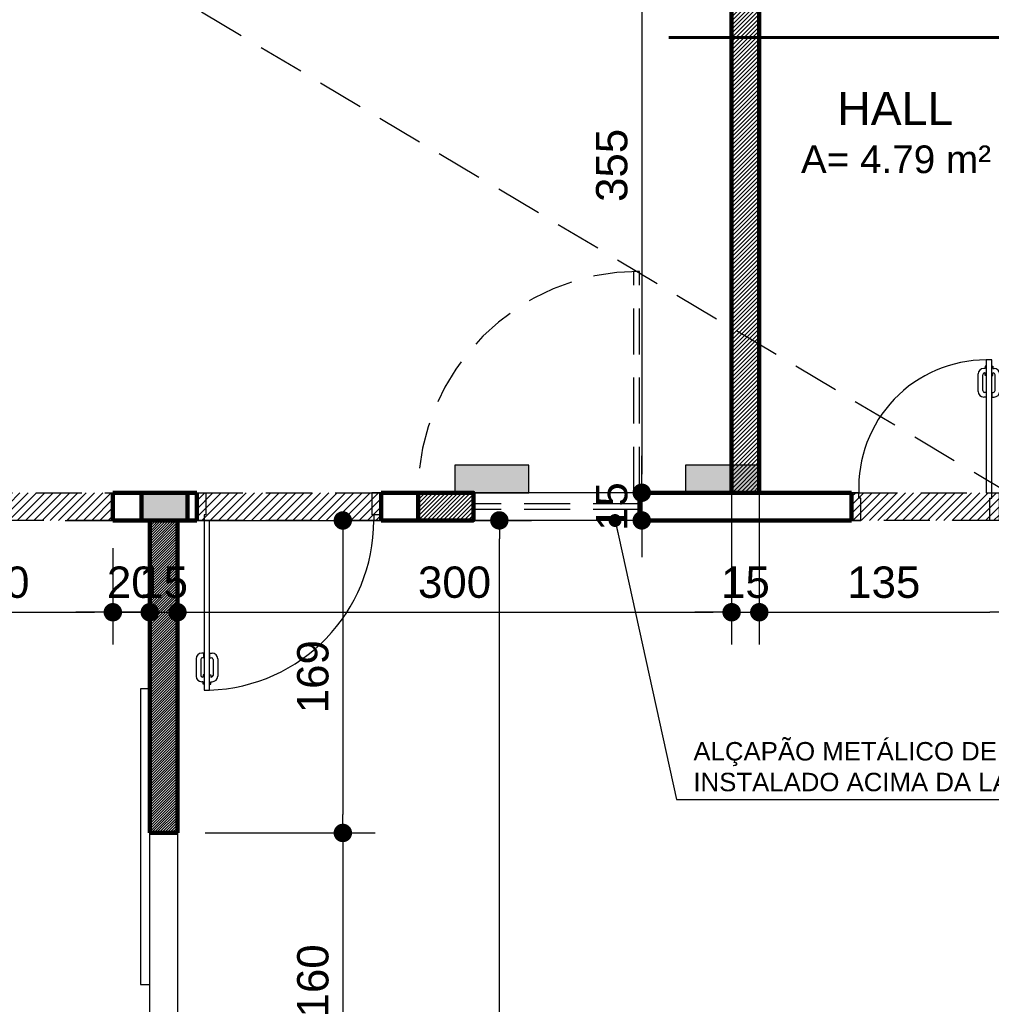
# Model space of a CAD drawing. Header units: metres. Extents: x -44 to 208, y -13 to 238.
# Tile 108 of 154: x 28.84 to 34.11, y 206.63 to 211.97. Entities that reach past the tile are written whole.
import ezdxf
from ezdxf.enums import TextEntityAlignment as Align

# ---------------------------------------------------------------- set-up
doc = ezdxf.new("R2010")
doc.units = ezdxf.units.M
doc.header["$MEASUREMENT"] = 0
doc.linetypes.add('HIDDEN', pattern=[0.375, 0.25, -0.125])
doc.layers.add('ALV-ALT', color=7, linetype='Continuous', lineweight=90)
for name, color, linetype in [('ALV-CONS', 12, 'Continuous'), ('ALV-DEM', 41, 'HIDDEN'), ('CTA-GER', 35, 'Continuous'), ('ESQ-JAN', 3, 'Continuous'), ('ESQ-POR', 3, 'Continuous'), ('ESQUADRIAS', 2, 'Continuous'), ('EST-LAJ', 6, 'Continuous'), ('HTC-EST', 253, 'Continuous'), ('HTC-PIS', 8, 'Continuous'), ('PAREDES', 4, 'Continuous'), ('PIS-DSN', 40, 'Continuous'), ('SMB-GER', 9, 'Continuous'), ('TXT-AMB', 25, 'Continuous'), ('TXT-ESP', 40, 'Continuous')]:
    doc.layers.add(name, color=color, linetype=linetype)
doc.styles.add('ARIAL', font='arial.ttf')
doc.styles.add('Griffe', font='arial.ttf')
doc.styles.add('Texto Ambiente 1-50', font='arial.ttf', dxfattribs={"height": 0.12})
doc.styles.add('Texto Cota', font='arial.ttf')
doc.styles.add('Texto Especificacao 1-50', font='arial.ttf', dxfattribs={"height": 0.1})
doc.dimstyles.new('ARQ-1-100', dxfattribs={"dimscale": 0, "dimtxt": 0.17, "dimasz": 0.1, "dimexe": 0.175, "dimexo": 0.15, "dimgap": 0.075, "dimtad": 1, "dimdec": 0, "dimlfac": 100, "dimzin": 1, "dimdsep": 46, "dimtxsty": 'Texto Cota', "dimblk1": 'DOT', "dimblk2": 'DOT', "dimsah": 1, "dimcen": 0.2, "dimclrd": 256, "dimclre": 256, "dimclrt": 15, "dimaunit": 1, "dimazin": 0, "dimtfac": 1.8, "dimtdec": 0, "dimtix": 1, "dimtmove": 2, "dimatfit": 1, "dimldrblk": 'DOT', "dimfxl": 1, "dimtolj": 1, "dimtzin": 4, "dimlwd": -1, "dimarcsym": 0})
doc.dimstyles.new('ARQ-1-50', dxfattribs={"dimscale": 0, "dimtxt": 0.1, "dimasz": 0.07, "dimexe": 0.075, "dimexo": 0.1, "dimgap": 0.035, "dimtad": 1, "dimdec": 0, "dimlfac": 100, "dimzin": 1, "dimdsep": 46, "dimtxsty": 'Texto Cota', "dimblk": 'DOT', "dimcen": 0.1, "dimclrd": 256, "dimclre": 256, "dimclrt": 15, "dimaunit": 1, "dimadec": 0, "dimazin": 0, "dimtfac": 1.8, "dimtdec": 0, "dimtix": 1, "dimtmove": 2, "dimatfit": 1, "dimldrblk": 'DOT', "dimfxl": 1, "dimtolj": 1, "dimtzin": 4, "dimlwd": -1, "dimarcsym": 0})

# ---------------------------------------------------------------- blocks, each defined once
blk = doc.blocks.new('PORTA 70')
at = {"layer": 'ESQ-POR'}
for p, q in [((-95.3039, 45.9714), (-95.3039, 45.9587)), ((-95.2983, 45.9714), (-95.3039, 45.9714)), ((-95.2983, 46.0042), (-95.2983, 45.2842)), ((-95.2683, 46.0042), (-95.2983, 46.0042)), ((-95.2683, 45.2842), (-95.2683, 46.0042)), ((-95.2683, 45.9714), (-95.2627, 45.9714)), ((-95.2627, 45.9714), (-95.2627, 45.9587)), ((-95.3416, 45.8335), (-95.3416, 45.9287)), ((-95.3169, 45.8385), (-95.3169, 45.924)), ((-95.3039, 45.9587), (-95.3116, 45.9587)), ((-95.3039, 45.934), (-95.3069, 45.934)), ((-95.3042, 45.9205), (-95.3042, 45.934)), ((-95.2983, 45.9205), (-95.3042, 45.9205)), ((-95.2683, 45.9205), (-95.2623, 45.9205)), ((-95.2627, 45.9587), (-95.2549, 45.9587)), ((-95.2627, 45.934), (-95.2596, 45.934)), ((-95.2623, 45.9205), (-95.2623, 45.934)), ((-95.2496, 45.8385), (-95.2496, 45.924)), ((-95.2249, 45.8335), (-95.2249, 45.9287)), ((-95.2991, 45.8035), (-95.3116, 45.8035)), ((-95.2991, 45.8285), (-95.3069, 45.8285)), ((-95.2991, 45.8285), (-95.2991, 45.8035)), ((-95.2675, 45.8285), (-95.2675, 45.8035)), ((-95.2675, 45.8285), (-95.2596, 45.8285)), ((-95.2675, 45.8035), (-95.2549, 45.8035)), ((-95.9883, 45.2842), (-96.0283, 45.2842)), ((-95.9883, 45.2542), (-95.9883, 45.2842)), ((-95.2983, 45.2842), (-95.2683, 45.2842)), ((-95.2683, 45.2842), (-95.2283, 45.2842)), ((-95.2683, 45.2542), (-95.2683, 45.2842)), ((-95.9783, 45.2542), (-95.9883, 45.2542)), ((-95.9783, 45.1342), (-95.9783, 45.2542)), ((-95.2783, 45.1342), (-95.2783, 45.2542)), ((-95.2783, 45.2542), (-95.2683, 45.2542)), ((-96.0283, 45.1342), (-95.9783, 45.1342)), ((-95.2283, 45.1342), (-95.2783, 45.1342))]:
    blk.add_line(p, q, dxfattribs=at)
for centre, radius, start, end in [((-95.2983, 45.3136), 0.6906, 90, 182.4378), ((-95.3116, 45.9287), 0.03, 90, 180), ((-95.3069, 45.924), 0.01, 90, 180), ((-95.2596, 45.924), 0.01, 0, 90), ((-95.2549, 45.9287), 0.03, 0, 90), ((-95.3116, 45.8335), 0.03, 180, 270), ((-95.3069, 45.8385), 0.01, 180, 270), ((-95.2596, 45.8385), 0.01, 270, 0), ((-95.2549, 45.8335), 0.03, 270, 0)]:
    blk.add_arc(centre, radius, start, end, dxfattribs=at)
blk = doc.blocks.new('PORTA 90X210')
at = {"layer": 'ESQ-POR'}
for p, q in [((-100.0916, 45.5688), (-100.0416, 45.5688)), ((-100.0416, 45.5688), (-100.0416, 45.4488)), ((-99.1416, 45.5688), (-99.1416, 45.4488)), ((-99.0916, 45.5688), (-99.1416, 45.5688)), ((-100.0516, 45.4488), (-100.0516, 45.4188)), ((-100.0416, 45.4488), (-100.0516, 45.4488)), ((-99.0916, 45.4488), (-99.1416, 45.4488)), ((-99.1316, 45.4488), (-99.1316, 45.4188)), ((-100.0216, 45.4188), (-100.0916, 45.4188)), ((-100.0516, 45.4188), (-100.0516, 44.4988)), ((-100.0216, 44.4988), (-100.0216, 45.4188)), ((-100.0524, 44.6994), (-100.0649, 44.6994)), ((-100.0524, 44.6745), (-100.0524, 44.6994)), ((-100.0208, 44.6994), (-100.0082, 44.6994)), ((-100.0208, 44.6745), (-100.0208, 44.6994)), ((-100.0949, 44.6694), (-100.0949, 44.5743)), ((-100.0702, 44.6645), (-100.0702, 44.579)), ((-100.0524, 44.6745), (-100.0602, 44.6745)), ((-100.0208, 44.6745), (-100.0129, 44.6745)), ((-100.0029, 44.6645), (-100.0029, 44.579)), ((-99.9782, 44.6694), (-99.9782, 44.5743)), ((-100.0516, 44.5824), (-100.0575, 44.5824)), ((-100.0575, 44.5824), (-100.0575, 44.569)), ((-100.0216, 44.5824), (-100.0156, 44.5824)), ((-100.0156, 44.5824), (-100.0156, 44.569)), ((-100.0572, 44.5443), (-100.0649, 44.5443)), ((-100.0572, 44.569), (-100.0602, 44.569)), ((-100.0572, 44.5316), (-100.0572, 44.5443)), ((-100.0516, 44.5316), (-100.0572, 44.5316)), ((-100.0216, 44.5316), (-100.016, 44.5316)), ((-100.016, 44.569), (-100.0129, 44.569)), ((-100.016, 44.5316), (-100.016, 44.5443)), ((-100.016, 44.5443), (-100.0082, 44.5443)), ((-100.0516, 44.4988), (-100.0216, 44.4988))]:
    blk.add_line(p, q, dxfattribs=at)
for centre, radius, start, end in [((-100.0521, 45.4188), 0.9205, 271.8991, 0), ((-100.0649, 44.6694), 0.03, 90, 180), ((-100.0082, 44.6694), 0.03, 0, 90), ((-100.0602, 44.6645), 0.01, 90, 180), ((-100.0129, 44.6645), 0.01, 0, 90), ((-100.0602, 44.579), 0.01, 180, 270), ((-100.0129, 44.579), 0.01, 270, 0), ((-100.0649, 44.5743), 0.03, 180, 270), ((-100.0082, 44.5743), 0.03, 270, 0)]:
    blk.add_arc(centre, radius, start, end, dxfattribs=at)
blk = doc.blocks.new('_DOT')
at = {"color": 0, "linetype": 'ByBlock'}
blk.add_line((-0.5, 0), (-1, 0), dxfattribs=at)
at = {"color": 0, "linetype": 'ByBlock', "const_width": 0.5}
blk.add_lwpolyline([(-0.25, 0, 1), (0.25, 0, 1)], format="xyb", close=True, dxfattribs=at)
blk = doc.blocks.new('*D4319')
at = {"layer": 'CTA-GER', "lineweight": -2, "transparency": 16777216}
for p, q in [((32.0647, 212.9549), (32.0397, 212.9549)), ((32.352, 209.4052), (32.3897, 209.4052))]:
    blk.add_line(p, q, dxfattribs=at)
at = {"layer": 'CTA-GER', "transparency": 16777216}
blk.add_line((32.2147, 212.8549), (32.2147, 209.5052), dxfattribs=at)
at = {"layer": 'Defpoints', "color": 0, "transparency": 16777216}
for p in [(32.2147, 212.9549), (32.202, 209.4052), (32.2147, 209.4052)]:
    blk.add_point(p, dxfattribs=at)
at = {"layer": 'CTA-GER', "transparency": 16777216, "xscale": 0.1, "yscale": 0.1, "zscale": 0.1}
for p, rotation in [((32.2147, 212.9549), 90), ((32.2147, 209.4052), 270)]:
    blk.add_blockref('_DOT', p, dxfattribs=dict(at, rotation=rotation))
at = {"layer": 'CTA-GER', "color": 15, "transparency": 16777216, "insert": (32.0529, 211.18), "char_height": 0.17, "attachment_point": 5, "rotation": 90, "style": 'Texto Cota'}
blk.add_mtext('\\A1;355', dxfattribs=at)
blk = doc.blocks.new('*D4320')
at = {"layer": 'CTA-GER', "transparency": 16777216}
for p, q in [((32.2147, 209.5052), (32.2147, 209.6052)), ((32.2147, 209.4052), (32.2147, 209.2552)), ((32.2147, 209.1552), (32.2147, 209.0552))]:
    blk.add_line(p, q, dxfattribs=at)
at = {"layer": 'CTA-GER', "lineweight": -2, "transparency": 16777216}
for p, q in [((32.352, 209.4052), (32.3897, 209.4052)), ((32.0647, 209.2552), (32.0397, 209.2552))]:
    blk.add_line(p, q, dxfattribs=at)
at = {"layer": 'Defpoints', "color": 0, "transparency": 16777216}
for p in [(32.202, 209.4052), (32.2147, 209.2552), (32.2147, 209.2552)]:
    blk.add_point(p, dxfattribs=at)
at = {"layer": 'CTA-GER', "transparency": 16777216, "xscale": 0.1, "yscale": 0.1, "zscale": 0.1}
for p, rotation in [((32.2147, 209.4052), 270), ((32.2147, 209.2552), 90)]:
    blk.add_blockref('_DOT', p, dxfattribs=dict(at, rotation=rotation))
at = {"layer": 'CTA-GER', "color": 15, "transparency": 16777216, "insert": (32.0529, 209.3302), "char_height": 0.17, "attachment_point": 5, "rotation": 90, "style": 'Texto Cota'}
blk.add_mtext('\\A1;15', dxfattribs=at)
blk = doc.blocks.new('A$C6031014A')
at = {"layer": 'HTC-PIS'}
h = blk.add_hatch(color=256, dxfattribs=at)
h.dxf.hatch_style = 1
h.paths.add_polyline_path([(6.85, -16.3), (6.85, -16.45), (7.25, -16.45), (7.25, -16.3)])
h = blk.add_hatch(color=256, dxfattribs=at)
h.dxf.hatch_style = 1
h.paths.add_polyline_path([(8.1, -16.3), (8.1, -16.45), (8.5, -16.45), (8.5, -16.3)])
at = {"layer": 'EST-LAJ'}
for points in [[(6.85, -16.3), (6.85, -16.45), (7.25, -16.45), (7.25, -16.3), (6.85, -16.3)], [(8.1, -16.3), (8.1, -16.45), (8.5, -16.45), (8.5, -16.3), (8.1, -16.3)]]:
    blk.add_lwpolyline(points, close=True, dxfattribs=at)
blk = doc.blocks.new('*D4333')
at = {"layer": 'CTA-GER', "lineweight": -2, "transparency": 16777216}
for p, q in [((29.8472, 209.2549), (30.7691, 209.2549)), ((29.8472, 207.5607), (30.7691, 207.5607))]:
    blk.add_line(p, q, dxfattribs=at)
at = {"layer": 'CTA-GER', "transparency": 16777216}
blk.add_line((30.5941, 209.1549), (30.5941, 207.6607), dxfattribs=at)
at = {"layer": 'Defpoints', "color": 0, "transparency": 16777216}
for p in [(29.6972, 209.2549), (29.6972, 207.5607), (30.5941, 207.5607)]:
    blk.add_point(p, dxfattribs=at)
at = {"layer": 'CTA-GER', "transparency": 16777216, "xscale": 0.1, "yscale": 0.1, "zscale": 0.1}
for p, rotation in [((30.5941, 209.2549), 90), ((30.5941, 207.5607), 270)]:
    blk.add_blockref('_DOT', p, dxfattribs=dict(at, rotation=rotation))
at = {"layer": 'CTA-GER', "color": 15, "transparency": 16777216, "insert": (30.4323, 208.4078), "char_height": 0.17, "attachment_point": 5, "rotation": 90, "style": 'Texto Cota'}
blk.add_mtext('\\A1;169', dxfattribs=at)
blk = doc.blocks.new('*D4334')
at = {"layer": 'CTA-GER', "lineweight": -2, "transparency": 16777216}
for p, q in [((29.8472, 207.5607), (30.7691, 207.5607)), ((29.8472, 205.9567), (30.7691, 205.9567))]:
    blk.add_line(p, q, dxfattribs=at)
at = {"layer": 'CTA-GER', "transparency": 16777216}
blk.add_line((30.5941, 207.4607), (30.5941, 206.0567), dxfattribs=at)
at = {"layer": 'Defpoints', "color": 0, "transparency": 16777216}
for p in [(29.6972, 207.5607), (29.6972, 205.9567), (30.5941, 205.9567)]:
    blk.add_point(p, dxfattribs=at)
at = {"layer": 'CTA-GER', "transparency": 16777216, "xscale": 0.1, "yscale": 0.1, "zscale": 0.1}
for p, rotation in [((30.5941, 207.5607), 90), ((30.5941, 205.9567), 270)]:
    blk.add_blockref('_DOT', p, dxfattribs=dict(at, rotation=rotation))
at = {"layer": 'CTA-GER', "color": 15, "transparency": 16777216, "insert": (30.4323, 206.7587), "char_height": 0.17, "attachment_point": 5, "rotation": 90, "style": 'Texto Cota'}
blk.add_mtext('\\A1;160', dxfattribs=at)
blk = doc.blocks.new('*D4428')
at = {"layer": 'CTA-GER', "lineweight": -2, "transparency": 16777216}
for p, q in [((29.0891, 209.2553), (31.6176, 209.2553)), ((29.5744, 201.6567), (31.6176, 201.6567))]:
    blk.add_line(p, q, dxfattribs=at)
at = {"layer": 'CTA-GER', "transparency": 16777216}
blk.add_line((31.4426, 201.7567), (31.4426, 209.1553), dxfattribs=at)
at = {"layer": 'Defpoints', "color": 0, "transparency": 16777216}
for p in [(28.9391, 209.2553), (31.4426, 209.2553), (29.4244, 201.6567)]:
    blk.add_point(p, dxfattribs=at)
at = {"layer": 'CTA-GER', "transparency": 16777216, "xscale": 0.1, "yscale": 0.1, "zscale": 0.1}
for p, rotation in [((31.4426, 209.2553), 90), ((31.4426, 201.6567), 270)]:
    blk.add_blockref('_DOT', p, dxfattribs=dict(at, rotation=rotation))
at = {"layer": 'CTA-GER', "color": 15, "transparency": 16777216, "insert": (31.2808, 205.456), "char_height": 0.17, "attachment_point": 5, "rotation": 90, "style": 'Texto Cota'}
blk.add_mtext('\\A1;760', dxfattribs=at)
blk = doc.blocks.new('*D4450')
at = {"layer": 'CTA-GER', "lineweight": -2, "transparency": 16777216}
for p, q in [((28.047, 209.1052), (28.047, 208.5823)), ((29.347, 209.1049), (29.347, 208.5823))]:
    blk.add_line(p, q, dxfattribs=at)
at = {"layer": 'CTA-GER', "transparency": 16777216}
blk.add_line((28.147, 208.7573), (29.247, 208.7573), dxfattribs=at)
at = {"layer": 'Defpoints', "color": 0, "transparency": 16777216}
for p in [(28.047, 209.2552), (29.347, 209.2549), (29.347, 208.7573)]:
    blk.add_point(p, dxfattribs=at)
at = {"layer": 'CTA-GER', "transparency": 16777216, "xscale": 0.1, "yscale": 0.1, "zscale": 0.1, "rotation": 180}
blk.add_blockref('_DOT', (28.047, 208.7573), dxfattribs=at)
at = {"layer": 'CTA-GER', "transparency": 16777216, "xscale": 0.1, "yscale": 0.1, "zscale": 0.1}
blk.add_blockref('_DOT', (29.347, 208.7573), dxfattribs=at)
at = {"layer": 'CTA-GER', "color": 15, "transparency": 16777216, "insert": (28.697, 208.9191), "char_height": 0.17, "attachment_point": 5, "style": 'Texto Cota'}
blk.add_mtext('\\A1;130', dxfattribs=at)
blk = doc.blocks.new('*D4451')
at = {"layer": 'CTA-GER', "lineweight": -2, "transparency": 16777216}
for p, q in [((29.347, 209.1049), (29.347, 208.5823)), ((29.5472, 208.9455), (29.5472, 208.5823))]:
    blk.add_line(p, q, dxfattribs=at)
at = {"layer": 'CTA-GER', "transparency": 16777216}
for p, q in [((29.247, 208.7573), (29.147, 208.7573)), ((29.347, 208.7573), (29.5472, 208.7573)), ((29.6472, 208.7573), (29.7472, 208.7573))]:
    blk.add_line(p, q, dxfattribs=at)
at = {"layer": 'Defpoints', "color": 0, "transparency": 16777216}
for p in [(29.347, 209.2549), (29.5472, 209.0955), (29.5472, 208.7573)]:
    blk.add_point(p, dxfattribs=at)
at = {"layer": 'CTA-GER', "transparency": 16777216, "xscale": 0.1, "yscale": 0.1, "zscale": 0.1}
blk.add_blockref('_DOT', (29.347, 208.7573), dxfattribs=at)
at = {"layer": 'CTA-GER', "transparency": 16777216, "xscale": 0.1, "yscale": 0.1, "zscale": 0.1, "rotation": 180}
blk.add_blockref('_DOT', (29.5472, 208.7573), dxfattribs=at)
at = {"layer": 'CTA-GER', "color": 15, "transparency": 16777216, "insert": (29.4471, 208.9191), "char_height": 0.17, "attachment_point": 5, "style": 'Texto Cota'}
blk.add_mtext('\\A1;20', dxfattribs=at)
blk = doc.blocks.new('*D4452')
at = {"layer": 'CTA-GER', "lineweight": -2, "transparency": 16777216}
for p, q in [((29.5472, 208.9455), (29.5472, 208.5823)), ((29.6972, 208.8659), (29.6972, 208.5823))]:
    blk.add_line(p, q, dxfattribs=at)
at = {"layer": 'CTA-GER', "transparency": 16777216}
for p, q in [((29.4472, 208.7573), (29.3472, 208.7573)), ((29.5472, 208.7573), (29.6972, 208.7573)), ((29.7972, 208.7573), (29.8972, 208.7573))]:
    blk.add_line(p, q, dxfattribs=at)
at = {"layer": 'Defpoints', "color": 0, "transparency": 16777216}
for p in [(29.5472, 209.0955), (29.6972, 209.0159), (29.6972, 208.7573)]:
    blk.add_point(p, dxfattribs=at)
at = {"layer": 'CTA-GER', "transparency": 16777216, "xscale": 0.1, "yscale": 0.1, "zscale": 0.1}
blk.add_blockref('_DOT', (29.5472, 208.7573), dxfattribs=at)
at = {"layer": 'CTA-GER', "transparency": 16777216, "xscale": 0.1, "yscale": 0.1, "zscale": 0.1, "rotation": 180}
blk.add_blockref('_DOT', (29.6972, 208.7573), dxfattribs=at)
at = {"layer": 'CTA-GER', "color": 15, "transparency": 16777216, "insert": (29.6222, 208.9191), "char_height": 0.17, "attachment_point": 5, "style": 'Texto Cota'}
blk.add_mtext('\\A1;15', dxfattribs=at)
blk = doc.blocks.new('*D4453')
at = {"layer": 'CTA-GER', "lineweight": -2, "transparency": 16777216}
for p, q in [((32.702, 209.4133), (32.702, 208.5823)), ((29.6972, 208.8659), (29.6972, 208.5823))]:
    blk.add_line(p, q, dxfattribs=at)
at = {"layer": 'CTA-GER', "transparency": 16777216}
blk.add_line((29.7972, 208.7573), (32.602, 208.7573), dxfattribs=at)
at = {"layer": 'Defpoints', "color": 0, "transparency": 16777216}
for p in [(32.702, 209.5633), (29.6972, 209.0159), (32.702, 208.7573)]:
    blk.add_point(p, dxfattribs=at)
at = {"layer": 'CTA-GER', "transparency": 16777216, "xscale": 0.1, "yscale": 0.1, "zscale": 0.1, "rotation": 180}
blk.add_blockref('_DOT', (29.6972, 208.7573), dxfattribs=at)
at = {"layer": 'CTA-GER', "transparency": 16777216, "xscale": 0.1, "yscale": 0.1, "zscale": 0.1}
blk.add_blockref('_DOT', (32.702, 208.7573), dxfattribs=at)
at = {"layer": 'CTA-GER', "color": 15, "transparency": 16777216, "insert": (31.1996, 208.9191), "char_height": 0.17, "attachment_point": 5, "style": 'Texto Cota'}
blk.add_mtext('\\A1;300', dxfattribs=at)
blk = doc.blocks.new('*D4454')
at = {"layer": 'CTA-GER', "lineweight": -2, "transparency": 16777216}
for p, q in [((32.702, 209.4133), (32.702, 208.5823)), ((32.852, 209.4071), (32.852, 208.5823))]:
    blk.add_line(p, q, dxfattribs=at)
at = {"layer": 'CTA-GER', "transparency": 16777216}
for p, q in [((32.602, 208.7573), (32.502, 208.7573)), ((32.702, 208.7573), (32.852, 208.7573)), ((32.952, 208.7573), (33.052, 208.7573))]:
    blk.add_line(p, q, dxfattribs=at)
at = {"layer": 'Defpoints', "color": 0, "transparency": 16777216}
for p in [(32.702, 209.5633), (32.852, 209.5571), (32.852, 208.7573)]:
    blk.add_point(p, dxfattribs=at)
at = {"layer": 'CTA-GER', "transparency": 16777216, "xscale": 0.1, "yscale": 0.1, "zscale": 0.1}
blk.add_blockref('_DOT', (32.702, 208.7573), dxfattribs=at)
at = {"layer": 'CTA-GER', "transparency": 16777216, "xscale": 0.1, "yscale": 0.1, "zscale": 0.1, "rotation": 180}
blk.add_blockref('_DOT', (32.852, 208.7573), dxfattribs=at)
at = {"layer": 'CTA-GER', "color": 15, "transparency": 16777216, "insert": (32.777, 208.9191), "char_height": 0.17, "attachment_point": 5, "style": 'Texto Cota'}
blk.add_mtext('\\A1;15', dxfattribs=at)
blk = doc.blocks.new('*D4455')
at = {"layer": 'CTA-GER', "lineweight": -2, "transparency": 16777216}
for p, q in [((32.852, 209.4071), (32.852, 208.5823)), ((34.202, 209.3883), (34.202, 208.5823))]:
    blk.add_line(p, q, dxfattribs=at)
at = {"layer": 'CTA-GER', "transparency": 16777216}
blk.add_line((32.952, 208.7573), (34.102, 208.7573), dxfattribs=at)
at = {"layer": 'Defpoints', "color": 0, "transparency": 16777216}
for p in [(32.852, 209.5571), (34.202, 209.5383), (34.202, 208.7573)]:
    blk.add_point(p, dxfattribs=at)
at = {"layer": 'CTA-GER', "transparency": 16777216, "xscale": 0.1, "yscale": 0.1, "zscale": 0.1, "rotation": 180}
blk.add_blockref('_DOT', (32.852, 208.7573), dxfattribs=at)
at = {"layer": 'CTA-GER', "transparency": 16777216, "xscale": 0.1, "yscale": 0.1, "zscale": 0.1}
blk.add_blockref('_DOT', (34.202, 208.7573), dxfattribs=at)
at = {"layer": 'CTA-GER', "color": 15, "transparency": 16777216, "insert": (33.527, 208.9191), "char_height": 0.17, "attachment_point": 5, "style": 'Texto Cota'}
blk.add_mtext('\\A1;135', dxfattribs=at)
blk = doc.blocks.new('Corte dir-cima')
at = {"const_width": 0.05}
blk.add_lwpolyline([(-6.871, 0), (-1, 0)], dxfattribs=at)
at = {"style": 'Griffe'}
for tag, height, p in [('A', 0.4, (7.75, 0.295)), ('B', 0.2, (7.537, -0.213)), ('C', 0.2, (7.963, -0.213))]:
    blk.add_attdef(tag, text='', height=height, dxfattribs=at).set_placement(p, align=Align.MIDDLE_CENTER)

msp = doc.modelspace()

# ---------------------------------------------------------------- hatches: boundary and pattern name
at = {"layer": 'ALV-CONS'}
h = msp.add_hatch(dxfattribs=at)
h.set_pattern_fill('LINE', color=256, scale=0.005, angle=45)
h.set_pattern_definition([(45, (129.664362, 161.26616), (-0.0112253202, 0.0112253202), [])])
h.paths.add_polyline_path([(33.352, 213.1049), (31.202, 213.1049), (31.202, 212.9549), (32.702, 212.9549), (32.702, 209.4049), (32.852, 209.4049), (32.852, 212.9549), (33.352, 212.9549)])
h = msp.add_hatch(dxfattribs=at)
h.set_pattern_fill('LINE', color=256, scale=0.005, angle=45)
h.set_pattern_definition([(45, (111.453401, 161.26616), (-0.0112253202, 0.0112253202), [])])
h.paths.add_polyline_path([(31.302, 209.4049), (31.002, 209.4049), (31.002, 209.2552), (31.302, 209.2552)])
h = msp.add_hatch(dxfattribs=at)
h.set_pattern_fill('LINE', color=256, scale=0.08, angle=45)
h.set_pattern_definition([(45, (-54.386156, 108.869885), (-0.0070710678, 0.0070710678), [])])
h.paths.add_polyline_path([(29.6972, 209.2549), (29.5472, 209.2549), (29.5472, 207.5607), (29.6972, 207.5607)])
at = {"layer": 'ALV-DEM'}
h = msp.add_hatch(dxfattribs=at)
h.set_pattern_fill('LINE', color=256, scale=0.01, angle=45)
h.set_pattern_definition([(45, (106.4284, 161.26638), (-0.02245064, 0.02245064), [])])
h.paths.add_polyline_path([(28.377, 209.3752), (28.367, 209.3752), (28.367, 209.4052), (28.047, 209.4052), (28.047, 209.2552), (28.377, 209.2552)])
h.paths.add_polyline_path([(29.087, 209.4052), (28.367, 209.4052), (28.367, 209.3752), (28.377, 209.3752), (28.377, 209.2552), (29.077, 209.2552), (29.077, 209.3752), (29.087, 209.3752)])
h.paths.add_polyline_path([(29.347, 209.405), (29.087, 209.4052), (29.087, 209.3752), (29.077, 209.3752), (29.077, 209.2552), (29.347, 209.255)])
h = msp.add_hatch(dxfattribs=at)
h.set_pattern_fill('LINE', color=256, scale=0.01, angle=45)
h.set_pattern_definition([(45, (108.1034, 161.26616), (-0.02245064, 0.02245064), [])])
h.paths.add_polyline_path([(30.052, 209.3749), (30.042, 209.3749), (30.042, 209.4049), (29.802, 209.4049), (29.802, 209.2549), (30.052, 209.2549)])
h.paths.add_polyline_path([(30.762, 209.4049), (30.042, 209.4049), (30.042, 209.3749), (30.052, 209.3749), (30.052, 209.2549), (30.752, 209.2549), (30.752, 209.3749), (30.762, 209.3749)])
h.paths.add_polyline_path([(30.802, 209.4049), (30.762, 209.4049), (30.762, 209.3749), (30.752, 209.3749), (30.752, 209.2549), (30.802, 209.2549)])
h = msp.add_hatch(dxfattribs=at)
h.set_pattern_fill('LINE', color=256, scale=0.01, angle=45)
h.set_pattern_definition([(45, (111.4534, 161.26616), (-0.02245064, 0.02245064), [])])
h.paths.add_polyline_path([(33.402, 209.3749), (33.392, 209.3749), (33.392, 209.4049), (33.352, 209.4049), (33.352, 209.2549), (33.402, 209.2549)])
h.paths.add_polyline_path([(34.112, 209.4049), (33.392, 209.4049), (33.392, 209.3749), (33.402, 209.3749), (33.402, 209.2549), (34.102, 209.2549), (34.102, 209.3749), (34.112, 209.3749)])
h.paths.add_polyline_path([(34.152, 209.4049), (34.112, 209.4049), (34.112, 209.3749), (34.102, 209.3749), (34.102, 209.2549), (34.152, 209.2549)])
at = {"layer": 'HTC-EST'}
msp.add_hatch(color=256, dxfattribs=at).paths.add_polyline_path([(29.752, 209.4049), (29.502, 209.4049), (29.502, 209.2549), (29.752, 209.2549)])

# ---------------------------------------------------------------- linework, layer by layer
at = {"layer": 'ALV-ALT'}
for p, q in [((32.702, 209.4049), (32.702, 212.9549)), ((32.852, 212.9549), (32.852, 209.4049)), ((29.802, 209.4049), (29.347, 209.4052)), ((29.347, 209.4052), (29.347, 209.2549)), ((29.802, 209.4049), (29.802, 209.2549)), ((30.802, 209.4049), (30.802, 209.2549)), ((31.002, 209.4049), (30.802, 209.4049)), ((31.002, 209.4049), (31.002, 209.2549)), ((32.202, 209.4049), (32.202, 209.2549)), ((33.352, 209.4049), (32.202, 209.4049)), ((33.352, 209.4049), (33.352, 209.2549)), ((29.802, 209.2549), (29.347, 209.2549)), ((29.5472, 207.5607), (29.5472, 209.2549)), ((29.6972, 207.5607), (29.6972, 209.2549)), ((30.802, 209.2549), (31.002, 209.2552)), ((33.352, 209.2549), (32.202, 209.2549)), ((29.5472, 207.5607), (29.6972, 207.5607))]:
    msp.add_line(p, q, dxfattribs=at)
for points in [[(29.502, 209.4049), (29.752, 209.4049), (29.752, 209.2549), (29.502, 209.2549)], [(31.002, 209.2552), (31.302, 209.2552), (31.302, 209.4049), (31.002, 209.4049)]]:
    msp.add_lwpolyline(points, close=True, dxfattribs=at)
at = {"layer": 'ALV-CONS'}
msp.add_line((32.852, 209.4049), (32.702, 209.4049), dxfattribs=at)
at = {"layer": 'ALV-DEM'}
for p, q in [((24.352, 215.2749), (34.202, 209.4061)), ((32.172, 209.4049), (32.172, 210.6049)), ((32.202, 210.6049), (32.172, 210.6049)), ((32.202, 209.4049), (32.202, 210.6049)), ((32.202, 209.4049), (31.002, 209.4049)), ((32.202, 209.3452), (31.302, 209.3452)), ((32.202, 209.3152), (31.302, 209.3152)), ((32.202, 209.2549), (31.002, 209.2549))]:
    msp.add_line(p, q, dxfattribs=at)
msp.add_lwpolyline([(27.0538, 209.4054), (29.347, 209.4054), (29.347, 209.2554), (26.347, 209.2552), (26.347, 209.4052), (27.0089, 209.4054)], dxfattribs=at)
for points in [[(29.802, 209.4049), (30.802, 209.4049), (30.802, 209.2549), (29.802, 209.2549)], [(33.352, 209.4049), (34.152, 209.4049), (34.152, 209.2549), (33.352, 209.2549)]]:
    msp.add_lwpolyline(points, close=True, dxfattribs=at)
msp.add_arc((32.202, 209.4049), 1.2, 90, 180, dxfattribs=at)
at = {"layer": 'ESQ-JAN'}
for p, q in [((32.202, 209.4052), (31.302, 209.4052)), ((32.202, 209.2552), (31.302, 209.2552))]:
    msp.add_line(p, q, dxfattribs=at)
at = {"layer": 'ESQUADRIAS'}
msp.add_line((32.202, 209.4049), (32.172, 209.4049), dxfattribs=at)
at = {"layer": 'PAREDES'}
for p, q in [((29.502, 209.2549), (29.502, 209.4049)), ((29.752, 209.2549), (29.752, 209.4049))]:
    msp.add_line(p, q, dxfattribs=at)
at = {"layer": 'PIS-DSN'}
for points in [[(29.5472, 208.3426), (29.4972, 208.3426), (29.4972, 206.7387), (29.5472, 206.7387)], [(29.5472, 207.5607), (29.6972, 207.5607), (29.6972, 205.9567), (29.5472, 205.9567)]]:
    msp.add_lwpolyline(points, close=True, dxfattribs=at)

# ---------------------------------------------------------------- block references
at = {"layer": 'ALV-ALT'}
for name, p in [('PORTA 70', (129.3803, 164.1207)), ('PORTA 90X210', (129.8936, 163.8362))]:
    msp.add_blockref(name, p, dxfattribs=at)
at = {"layer": 'EST-LAJ'}
msp.add_blockref('A$C6031014A', (24.352, 225.8549), dxfattribs=at)
at = {"layer": 'SMB-GER', "xscale": 0.35, "yscale": 0.35, "zscale": 0.35}
msp.add_blockref('Corte dir-cima', (34.7661, 211.8733), dxfattribs=at)

# ---------------------------------------------------------------- texts
at = {"layer": 'TXT-AMB', "insert": (33.2746, 211.5788), "char_height": 0.18, "width": 4.330813, "attachment_point": 1, "style": 'Texto Ambiente 1-50'}
msp.add_mtext('HALL', dxfattribs=at)
at = {"layer": 'TXT-ESP', "style": 'Texto Especificacao 1-50'}
msp.add_text('A= 4.79 m²', height=0.15, dxfattribs=at).set_placement((33.0779, 211.1381))
at = {"layer": 'TXT-ESP', "insert": (32.4948, 207.7854), "char_height": 0.1, "width": 2.974864, "attachment_point": 7, "style": 'ARIAL'}
msp.add_mtext('ALÇAPÃO METÁLICO DE ABRIR 80X120, INSTALADO ACIMA DA LAJE DO BOILLER', dxfattribs=at)

# ---------------------------------------------------------------- dimensions: what is measured, and where the dimension line sits
at = {"layer": 'CTA-GER'}
for base, p1, p2, picture, middle in [((32.2147, 209.4052), (32.2147, 212.9549), (32.202, 209.4052), '*D4319', (32.0529, 211.18)), ((32.2147, 209.2552), (32.202, 209.4052), (32.2147, 209.2552), '*D4320', (32.0529, 209.3302)), ((31.4426, 209.2553), (29.4244, 201.6567), (28.9391, 209.2553), '*D4428', (31.2808, 205.456)), ((30.5941, 207.5607), (29.6972, 209.2549), (29.6972, 207.5607), '*D4333', (30.4323, 208.4078)), ((30.5941, 205.9567), (29.6972, 207.5607), (29.6972, 205.9567), '*D4334', (30.4323, 206.7587))]:
    dim = msp.add_linear_dim(base=base, p1=p1, p2=p2, angle=90, dimstyle='ARQ-1-100', override={"dimscale": 1}, dxfattribs=at)
    dim.commit()
    dim.dimension.update_dxf_attribs({"geometry": picture, "text_midpoint": middle})
for base, p1, p2, picture, middle in [((32.702, 208.7573), (29.6972, 209.0159), (32.702, 209.5633), '*D4453', (31.1996, 208.9191)), ((32.852, 208.7573), (32.702, 209.5633), (32.852, 209.5571), '*D4454', (32.777, 208.9191)), ((34.202, 208.7573), (32.852, 209.5571), (34.202, 209.5383), '*D4455', (33.527, 208.9191)), ((29.347, 208.7573), (28.047, 209.2552), (29.347, 209.2549), '*D4450', (28.697, 208.9191)), ((29.5472, 208.7573), (29.347, 209.2549), (29.5472, 209.0955), '*D4451', (29.4471, 208.9191)), ((29.6972, 208.7573), (29.5472, 209.0955), (29.6972, 209.0159), '*D4452', (29.6222, 208.9191))]:
    dim = msp.add_linear_dim(base=base, p1=p1, p2=p2, dimstyle='ARQ-1-100', override={"dimscale": 1}, dxfattribs=at)
    dim.commit()
    dim.dimension.update_dxf_attribs({"geometry": picture, "text_midpoint": middle})

# ---------------------------------------------------------------- leaders
msp.add_leader([(32.0699, 209.2546), (32.4032, 207.7413), (35.248, 207.7413)], dimstyle='ARQ-1-50', override={"dimscale": 1}, dxfattribs=at)

doc.saveas('drawing.dxf')
